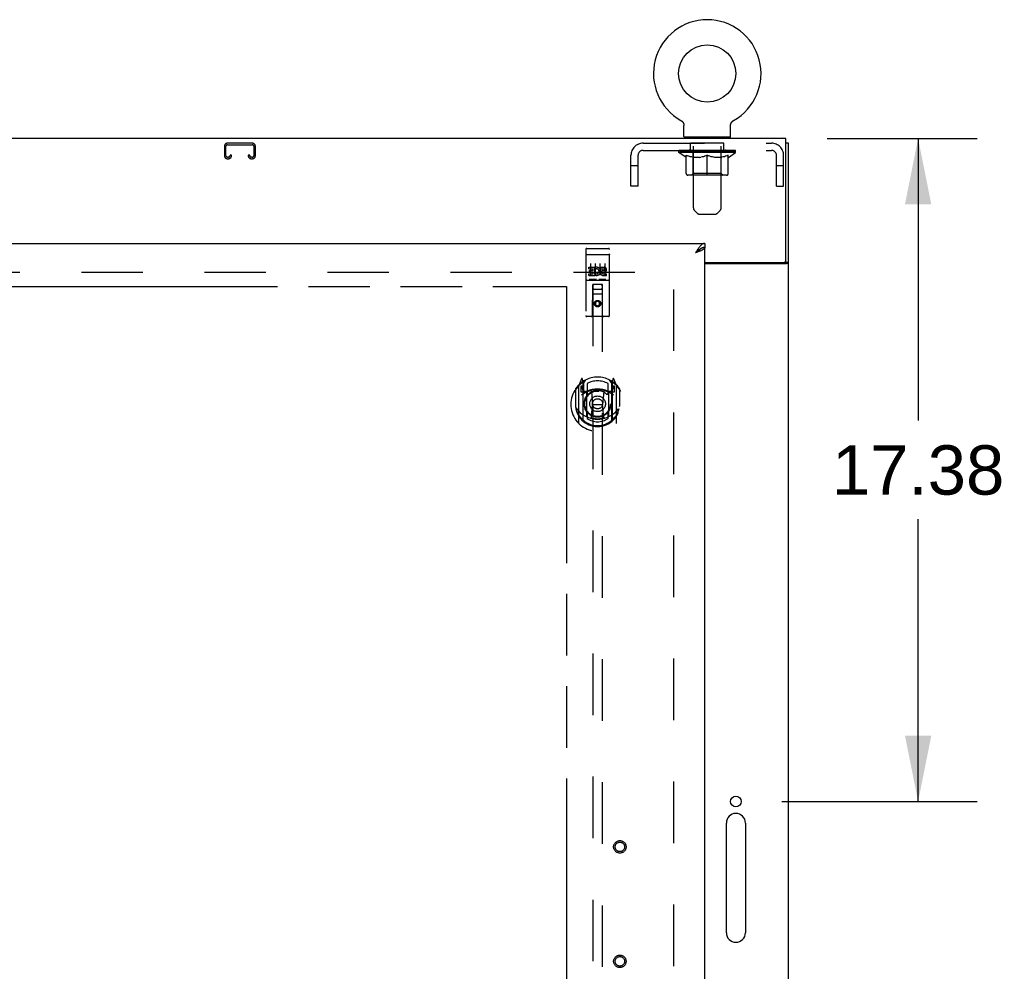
# Model space of a CAD drawing. Header units: inches. Extents: x 0 to 293, y 0 to 190.
# Tile 20 of 28: x 109 to 135, y 118 to 143. Entities that reach past the tile are written whole.
import ezdxf

# ---------------------------------------------------------------- set-up
doc = ezdxf.new("R2010")
doc.units = ezdxf.units.IN
doc.header["$LTSCALE"] = 16.12069
doc.header["$MEASUREMENT"] = 0
doc.linetypes.add('HIDDEN', pattern=[0.2, 0.1, -0.1])
doc.linetypes.add('PHANTOM', pattern=[0.8, 0.45, -0.05, 0.1, -0.05, 0.1, -0.05])
doc.layers.get('0').update_dxf_attribs({"linetype": 'CONTINUOUS'})
for name, color, linetype in [('02___PRT_ALL_AXES', 7, 'CONTINUOUS'), ('AVAILABLE_DOOR_SPACES', 7, 'CONTINUOUS'), ('DEFAULT_2', 8, 'HIDDEN'), ('DIMENSIONS', 7, 'CONTINUOUS')]:
    doc.layers.add(name, color=color, linetype=linetype)
doc.styles.get("Standard").update_dxf_attribs({"font": 'arial.ttf'})
doc.dimstyles.new('DIMSTYLE_1', dxfattribs={"dimtxt": 1.293103, "dimasz": 1.724138, "dimexe": 0.09, "dimexo": 0.07, "dimgap": 0.0375, "dimtad": 0, "dimtih": 1, "dimtoh": 1, "dimzin": 4, "dimdsep": 46, "dimtxsty": 'Standard', "dimblk": '_FILLED', "dimblk1": '_FILLED', "dimblk2": '_FILLED', "dimcen": 0.09, "dimazin": 1, "dimtfac": 1, "dimtofl": 0, "dimtmove": 0, "dimatfit": 3, "dimldrblk": '_FILLED', "dimfxl": 1, "dimtolj": 1, "dimtzin": 4, "dimarcsym": 0})

# ---------------------------------------------------------------- blocks, each defined once
blk = doc.blocks.new('_FILLED')
at = {"color": 0, "linetype": 'ByBlock'}
blk.add_solid([(0, 0), (-1, 0.2), (-1, -0.2)], dxfattribs=at)
blk = doc.blocks.new('*D3')
at = {"layer": 'DIMENSIONS', "color": 2, "linetype": 'Continuous'}
for p, q in [((130.559, 139.535), (134.492, 139.535)), ((132.94, 139.535), (132.94, 132.141)), ((132.94, 122.16), (132.94, 129.555)), ((129.371, 122.16), (134.492, 122.16))]:
    blk.add_line(p, q, dxfattribs=at)
at = {"layer": 'DIMENSIONS', "color": 2, "linetype": 'Continuous', "xscale": 1.724137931, "yscale": 1.724137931, "zscale": 1.724137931}
for p, rotation in [((132.94, 139.535), 90), ((132.94, 122.16), 270)]:
    blk.add_blockref('_FILLED', p, dxfattribs=dict(at, rotation=rotation))
at = {"layer": 'DIMENSIONS', "color": 2, "linetype": 'Continuous', "insert": (132.94, 131.495), "char_height": 1.2931, "width": 4.51865, "attachment_point": 2, "line_spacing_factor": 0.9}
blk.add_mtext('17.38', dxfattribs=at)

msp = doc.modelspace()

# ---------------------------------------------------------------- linework, layer by layer
at = {"color": 7, "linetype": 'Continuous'}
for p, q in [((126.724, 140.008), (126.724, 140.008)), ((126.724, 140.008), (126.729, 140.005)), ((126.725, 140.007), (126.726, 140.007)), ((126.729, 140.005), (126.734, 140.001)), ((126.734, 140.001), (126.739, 139.998)), ((126.739, 139.998), (126.744, 139.994)), ((126.744, 139.995), (126.749, 139.991)), ((126.748, 139.991), (126.753, 139.987)), ((126.753, 139.987), (126.757, 139.983)), ((126.757, 139.983), (126.762, 139.978)), ((126.761, 139.979), (126.766, 139.974)), ((126.765, 139.974), (126.769, 139.969)), ((126.769, 139.97), (126.773, 139.965)), ((126.773, 139.965), (126.777, 139.96)), ((126.776, 139.96), (126.78, 139.955)), ((126.78, 139.955), (126.783, 139.95)), ((126.783, 139.95), (126.786, 139.945)), ((126.786, 139.945), (126.789, 139.939)), ((126.788, 139.939), (126.791, 139.934)), ((126.791, 139.934), (126.793, 139.928)), ((126.793, 139.928), (126.795, 139.923)), ((126.795, 139.923), (126.797, 139.917)), ((126.797, 139.917), (126.799, 139.911)), ((126.799, 139.911), (126.8, 139.906)), ((126.8, 139.906), (126.802, 139.9)), ((126.802, 139.9), (126.803, 139.894)), ((126.803, 139.894), (126.803, 139.888)), ((126.804, 139.876), (126.804, 139.871)), ((126.804, 139.585), (126.804, 139.871)), ((128.024, 139.876), (128.025, 139.882)), ((128.024, 139.876), (128.025, 139.882)), ((128.024, 139.871), (128.024, 139.876)), ((128.024, 139.585), (128.024, 139.871)), ((128.025, 139.888), (128.026, 139.894)), ((128.025, 139.882), (128.025, 139.888)), ((128.026, 139.894), (128.027, 139.9)), ((128.027, 139.9), (128.028, 139.906)), ((128.028, 139.906), (128.03, 139.911)), ((128.03, 139.911), (128.031, 139.917)), ((128.031, 139.917), (128.033, 139.923)), ((128.033, 139.923), (128.035, 139.928)), ((128.035, 139.928), (128.037, 139.934)), ((128.037, 139.934), (128.04, 139.939)), ((128.04, 139.939), (128.043, 139.945)), ((128.043, 139.945), (128.046, 139.95)), ((128.045, 139.95), (128.049, 139.955)), ((128.049, 139.955), (128.052, 139.96)), ((128.055, 139.965), (128.059, 139.969)), ((128.059, 139.969), (128.063, 139.974)), ((128.063, 139.974), (128.067, 139.979)), ((128.067, 139.978), (128.071, 139.983)), ((128.071, 139.983), (128.076, 139.987)), ((128.075, 139.987), (128.08, 139.991)), ((128.08, 139.991), (128.085, 139.995)), ((128.084, 139.994), (128.089, 139.998)), ((128.089, 139.998), (128.094, 140.001)), ((128.094, 140.001), (128.099, 140.005)), ((128.094, 140.001), (128.096, 140.002)), ((128.099, 140.005), (128.104, 140.008)), ((128.102, 140.007), (128.103, 140.007)), ((128.104, 140.008), (128.104, 140.008)), ((129.477, 139.535), (51.852, 139.535)), ((126.819, 139.565), (126.819, 139.535)), ((128.009, 139.565), (126.819, 139.565)), ((128.009, 139.565), (128.009, 139.535)), ((129.477, 136.348), (129.477, 139.535)), ((129.539, 139.41), (129.477, 139.41)), ((129.539, 55.66), (129.539, 139.41)), ((127.352, 136.785), (127.352, 136.681)), ((127.251, 136.653), (127.24, 136.647)), ((127.352, 136.285), (129.414, 136.285)), ((129.442, 136.292), (129.539, 136.292)), ((129.479, 136.254), (127.352, 136.254)), ((127.914, 118.722), (127.914, 121.597)), ((128.414, 121.597), (128.414, 118.722))]:
    msp.add_line(p, q, dxfattribs=at)
at = {"color": 3, "linetype": 'Continuous'}
for p, q in [((90.414, 136.785), (127.352, 136.785)), ((127.137, 136.551), (127.105, 136.539)), ((127.352, 62.389), (127.352, 136.681))]:
    msp.add_line(p, q, dxfattribs=at)
at = {"color": 7, "linetype": 'Continuous'}
for points in [[(126.803, 139.888), (126.804, 139.882), (126.804, 139.876), (126.804, 139.871)], [(128.052, 139.96), (128.055, 139.965), (128.059, 139.97)], [(127.24, 136.647), (127.228, 136.64), (127.217, 136.632), (127.206, 136.624), (127.195, 136.616), (127.184, 136.607), (127.172, 136.598), (127.161, 136.589), (127.15, 136.579), (127.139, 136.569), (127.128, 136.559), (127.116, 136.549), (127.105, 136.539)], [(127.236, 136.644), (127.232, 136.639), (127.227, 136.632), (127.22, 136.624), (127.214, 136.617), (127.206, 136.61), (127.198, 136.603), (127.189, 136.596), (127.18, 136.589), (127.17, 136.582), (127.16, 136.575), (127.149, 136.567), (127.138, 136.56), (127.127, 136.553), (127.116, 136.546), (127.105, 136.539)], [(127.352, 136.681), (127.341, 136.681), (127.329, 136.68), (127.318, 136.678), (127.307, 136.676), (127.296, 136.672), (127.284, 136.669), (127.273, 136.664), (127.262, 136.659), (127.251, 136.653)], [(129.479, 136.254), (129.481, 136.256), (129.483, 136.257), (129.486, 136.259), (129.489, 136.261), (129.493, 136.262), (129.496, 136.264), (129.5, 136.265)], [(129.5, 136.265), (129.508, 136.268), (129.512, 136.27), (129.515, 136.271), (129.519, 136.272), (129.522, 136.274), (129.525, 136.275), (129.527, 136.277), (129.53, 136.278), (129.532, 136.28), (129.534, 136.282), (129.536, 136.283), (129.537, 136.285), (129.538, 136.287), (129.539, 136.288), (129.539, 136.29), (129.539, 136.292)]]:
    msp.add_lwpolyline(points, dxfattribs=at)
at = {"color": 3, "linetype": 'Continuous'}
for points in [[(127.352, 136.785), (127.341, 136.785), (127.329, 136.783), (127.318, 136.78), (127.307, 136.775), (127.296, 136.77), (127.284, 136.763), (127.273, 136.755), (127.262, 136.746), (127.251, 136.736), (127.24, 136.725), (127.228, 136.713), (127.217, 136.7), (127.206, 136.687)], [(127.206, 136.687), (127.195, 136.672), (127.184, 136.657), (127.172, 136.641), (127.161, 136.625), (127.15, 136.608), (127.139, 136.591), (127.128, 136.574), (127.116, 136.557), (127.105, 136.539)], [(127.255, 136.598), (127.242, 136.592), (127.228, 136.586), (127.214, 136.581), (127.2, 136.575), (127.184, 136.569), (127.169, 136.563), (127.153, 136.557), (127.137, 136.551)], [(127.352, 136.681), (127.351, 136.676), (127.35, 136.67), (127.347, 136.664), (127.343, 136.658), (127.339, 136.652), (127.333, 136.646), (127.326, 136.64), (127.319, 136.634), (127.31, 136.628), (127.301, 136.622), (127.291, 136.616), (127.28, 136.61), (127.268, 136.604), (127.255, 136.598)], [(129.384, 136.254), (129.384, 136.256), (129.383, 136.258), (129.384, 136.26), (129.384, 136.262), (129.385, 136.263), (129.386, 136.265), (129.387, 136.267), (129.388, 136.268), (129.39, 136.27), (129.391, 136.271), (129.393, 136.273), (129.395, 136.274), (129.398, 136.276)], [(129.398, 136.276), (129.402, 136.278), (129.404, 136.28), (129.406, 136.281), (129.408, 136.283), (129.41, 136.284), (129.412, 136.285)]]:
    msp.add_lwpolyline(points, dxfattribs=at)
at = {"color": 7, "linetype": 'Continuous'}
for centre, radius in [((127.414, 141.237), 0.75), ((128.164, 122.16), 0.141)]:
    msp.add_circle(centre, radius, dxfattribs=at)
for centre, radius, start, end in [((127.414, 141.237), 1.41, 299.2655, 240.7345), ((126.824, 139.585), 0.02, 180, 263.0769), ((128.004, 139.585), 0.02, 276.9231, 360), ((129.414, 136.348), 0.0625, 270, 360), ((128.164, 121.597), 0.25, 0, 180), ((128.164, 118.722), 0.25, 180, 360)]:
    msp.add_arc(centre, radius, start, end, dxfattribs=at)
at = {"layer": '02___PRT_ALL_AXES', "color": 8, "linetype": 'HIDDEN'}
for p, q in [((126.977, 139.223), (126.977, 139.41)), ((127.852, 139.41), (126.977, 139.41)), ((127.852, 139.223), (127.852, 139.41)), ((127.852, 139.223), (126.977, 139.223)), ((124.257, 136.653), (124.822, 136.653)), ((124.307, 136.118), (124.307, 136.16)), ((124.307, 136.16), (124.463, 136.16)), ((124.307, 136.118), (124.421, 136.118)), ((124.329, 136.033), (124.329, 136.075)), ((124.329, 136.075), (124.421, 136.075)), ((124.329, 136.033), (124.421, 136.033)), ((124.421, 136.075), (124.421, 136.118)), ((124.421, 135.989), (124.421, 136.033)), ((124.463, 135.983), (124.463, 136.16)), ((124.463, 135.983), (124.476, 136.001)), ((124.488, 136.112), (124.471, 136.151)), ((124.62, 136.118), (124.62, 136.16)), ((124.62, 136.16), (124.712, 136.16)), ((124.62, 136.118), (124.712, 136.118)), ((124.68, 136.033), (124.726, 136.033)), ((124.684, 136.074), (124.712, 136.074)), ((124.257, 135.825), (124.822, 135.825)), ((124.307, 135.947), (124.307, 135.989)), ((124.307, 135.989), (124.421, 135.989)), ((124.307, 135.947), (124.463, 135.947)), ((124.463, 135.947), (124.463, 135.959)), ((124.467, 135.957), (124.463, 135.959)), ((124.684, 135.989), (124.776, 135.989)), ((124.684, 135.947), (124.776, 135.947)), ((124.776, 135.947), (124.776, 135.989))]:
    msp.add_line(p, q, dxfattribs=at)
for centre, radius in [((124.539, 135.208), 0.085), ((125.123, 120.972), 0.124), ((125.123, 117.972), 0.124)]:
    msp.add_circle(centre, radius, dxfattribs=at)
for centre, radius, start, end in [((124.513, 136.053), 0.107, 244.2636, 113.4027), ((124.513, 136.053), 0.0639, 234.8895, 113.4026), ((124.684, 136.01), 0.0635, 90, 270), ((124.684, 136.011), 0.0219, 100.307, 270), ((124.712, 136.096), 0.0644, 282.2995, 90.0775), ((124.712, 136.096), 0.0219, 269.9011, 90)]:
    msp.add_arc(centre, radius, start, end, dxfattribs=at)
at = {"layer": 'AVAILABLE_DOOR_SPACES', "color": 4, "linetype": 'PHANTOM'}
for p, q in [((108.898, 135.66), (123.727, 135.66)), ((123.727, 135.66), (123.727, 100.41))]:
    msp.add_line(p, q, dxfattribs=at)
at = {"layer": 'DEFAULT_2', "color": 8, "linetype": 'HIDDEN'}
for p, q in [((126.724, 140.008), (126.724, 140.008)), ((126.733, 140.002), (126.734, 140.001)), ((128.104, 140.008), (128.104, 140.008)), ((115.49, 139.41), (114.838, 139.41)), ((114.838, 139.37), (115.49, 139.37)), ((125.731, 139.41), (129.097, 139.41)), ((127.039, 139.565), (127.039, 139.535)), ((127.049, 137.72), (127.049, 139.535)), ((127.779, 137.72), (127.779, 139.535)), ((127.789, 139.565), (127.789, 139.535)), ((114.758, 139.33), (114.758, 139.084)), ((114.798, 139.084), (114.798, 139.33)), ((114.905, 139.098), (114.905, 139.084)), ((114.945, 139.098), (114.905, 139.098)), ((114.945, 139.084), (114.945, 139.098)), ((115.383, 139.098), (115.383, 139.084)), ((115.423, 139.098), (115.383, 139.098)), ((115.423, 139.084), (115.423, 139.098)), ((115.53, 139.33), (115.53, 139.084)), ((115.57, 139.084), (115.57, 139.33)), ((125.731, 139.223), (129.097, 139.223)), ((126.671, 139.169), (126.671, 139.223)), ((128.158, 139.169), (126.671, 139.169)), ((126.857, 139.038), (126.671, 139.169)), ((126.682, 139.216), (126.682, 139.223)), ((126.693, 139.212), (126.693, 139.216)), ((126.693, 139.212), (128.136, 139.212)), ((126.703, 139.212), (126.703, 139.216)), ((126.704, 139.212), (126.704, 139.216)), ((126.716, 139.216), (126.716, 139.223)), ((126.735, 139.212), (126.735, 139.216)), ((126.737, 139.212), (126.737, 139.216)), ((126.77, 139.216), (126.77, 139.223)), ((126.788, 139.212), (126.788, 139.216)), ((126.791, 139.212), (126.791, 139.216)), ((127.027, 139.215), (126.798, 139.215)), ((126.845, 139.216), (126.845, 139.223)), ((126.846, 139.212), (126.846, 139.215)), ((126.847, 139.212), (126.847, 139.215)), ((126.85, 139.212), (126.85, 139.215)), ((126.859, 139.212), (126.859, 139.216)), ((126.86, 139.212), (126.86, 139.215)), ((126.864, 139.212), (126.864, 139.216)), ((126.867, 139.212), (126.867, 139.217)), ((126.871, 139.212), (126.871, 139.215)), ((126.89, 139.212), (126.89, 139.215)), ((126.908, 139.212), (126.908, 139.215)), ((126.91, 139.212), (126.91, 139.219)), ((126.936, 139.216), (126.936, 139.223)), ((126.936, 139.212), (126.936, 139.215)), ((126.948, 139.212), (126.948, 139.216)), ((126.953, 139.212), (126.953, 139.216)), ((126.961, 139.212), (126.961, 139.215)), ((126.977, 139.212), (126.977, 139.22)), ((126.997, 139.212), (126.997, 139.215)), ((127, 139.212), (127, 139.215)), ((127.027, 139.212), (127.027, 139.215)), ((127.106, 139.215), (127.04, 139.215)), ((127.042, 139.216), (127.042, 139.223)), ((127.048, 138.617), (127.048, 139.165)), ((127.051, 139.212), (127.051, 139.216)), ((127.056, 139.212), (127.056, 139.216)), ((127.063, 139.212), (127.063, 139.222)), ((127.071, 139.212), (127.071, 139.215)), ((127.082, 139.212), (127.082, 139.215)), ((127.106, 139.212), (127.106, 139.215)), ((127.193, 139.215), (127.131, 139.215)), ((127.155, 139.212), (127.155, 139.215)), ((127.16, 139.216), (127.16, 139.223)), ((127.164, 139.212), (127.164, 139.216)), ((127.167, 139.212), (127.167, 139.223)), ((127.17, 139.212), (127.17, 139.216)), ((127.18, 139.212), (127.18, 139.216)), ((127.193, 139.212), (127.193, 139.215)), ((127.288, 139.215), (127.23, 139.215)), ((127.246, 139.212), (127.246, 139.215)), ((127.279, 139.215), (127.414, 139.223)), ((127.285, 139.216), (127.285, 139.223)), ((127.286, 139.223), (127.285, 139.223)), ((127.286, 139.216), (127.286, 139.223)), ((127.286, 139.212), (127.286, 139.216)), ((127.288, 139.212), (127.288, 139.215)), ((127.291, 139.212), (127.291, 139.216)), ((127.292, 139.212), (127.292, 139.216)), ((127.386, 139.215), (127.335, 139.215)), ((127.343, 139.212), (127.343, 139.215)), ((127.386, 139.212), (127.386, 139.215)), ((127.411, 139.216), (127.411, 139.216)), ((127.411, 139.212), (127.411, 139.216)), ((127.411, 139.212), (127.411, 139.216)), ((127.414, 139.216), (127.414, 139.223)), ((127.417, 139.212), (127.417, 139.216)), ((127.417, 139.212), (127.417, 139.216)), ((127.417, 139.216), (127.417, 139.216)), ((127.42, 139.215), (127.493, 139.215)), ((127.442, 139.212), (127.442, 139.215)), ((127.457, 139.215), (127.457, 139.221)), ((127.457, 139.221), (127.549, 139.215)), ((127.482, 139.215), (127.482, 139.219)), ((127.485, 139.212), (127.485, 139.215)), ((127.536, 139.212), (127.536, 139.216)), ((127.538, 139.212), (127.538, 139.216)), ((127.541, 139.212), (127.541, 139.215)), ((127.541, 139.215), (127.598, 139.215)), ((127.543, 139.223), (127.543, 139.223)), ((127.543, 139.216), (127.543, 139.223)), ((127.543, 139.216), (127.543, 139.223)), ((127.543, 139.212), (127.543, 139.216)), ((127.582, 139.212), (127.582, 139.215)), ((127.635, 139.212), (127.635, 139.215)), ((127.635, 139.215), (127.698, 139.215)), ((127.649, 139.212), (127.649, 139.216)), ((127.658, 139.212), (127.658, 139.216)), ((127.661, 139.212), (127.661, 139.223)), ((127.664, 139.212), (127.664, 139.216)), ((127.668, 139.216), (127.668, 139.223)), ((127.674, 139.212), (127.674, 139.215)), ((127.723, 139.212), (127.723, 139.215)), ((127.723, 139.215), (127.788, 139.215)), ((127.747, 139.212), (127.747, 139.215)), ((127.758, 139.212), (127.758, 139.215)), ((127.765, 139.212), (127.765, 139.222)), ((127.772, 139.212), (127.772, 139.216)), ((127.778, 139.212), (127.778, 139.216)), ((127.78, 138.617), (127.78, 139.165)), ((127.786, 139.216), (127.786, 139.223)), ((127.801, 139.212), (127.801, 139.215)), ((127.801, 139.215), (128.03, 139.215)), ((127.829, 139.212), (127.829, 139.215)), ((127.831, 139.212), (127.831, 139.215)), ((127.852, 139.212), (127.852, 139.22)), ((127.868, 139.212), (127.868, 139.215)), ((127.876, 139.212), (127.876, 139.216)), ((127.881, 139.212), (127.881, 139.216)), ((127.892, 139.216), (127.892, 139.223)), ((127.892, 139.212), (127.892, 139.215)), ((127.918, 139.212), (127.918, 139.219)), ((127.92, 139.212), (127.92, 139.215)), ((127.938, 139.212), (127.938, 139.215)), ((127.958, 139.212), (127.958, 139.215)), ((127.962, 139.212), (127.962, 139.217)), ((127.965, 139.212), (127.965, 139.216)), ((127.969, 139.212), (127.969, 139.216)), ((127.969, 139.212), (127.969, 139.215)), ((127.971, 139.038), (128.158, 139.169)), ((127.979, 139.212), (127.979, 139.215)), ((127.982, 139.212), (127.982, 139.215)), ((127.982, 139.212), (127.982, 139.215)), ((127.984, 139.216), (127.984, 139.223)), ((128.037, 139.212), (128.037, 139.216)), ((128.041, 139.212), (128.041, 139.216)), ((128.058, 139.216), (128.058, 139.223)), ((128.091, 139.212), (128.091, 139.216)), ((128.093, 139.212), (128.093, 139.216)), ((128.113, 139.216), (128.113, 139.223)), ((128.124, 139.212), (128.124, 139.216)), ((128.125, 139.212), (128.125, 139.216)), ((128.136, 139.212), (128.136, 139.216)), ((128.146, 139.216), (128.146, 139.223)), ((128.158, 139.169), (128.158, 139.223)), ((114.865, 139.044), (114.838, 139.044)), ((114.838, 139.004), (114.865, 139.004)), ((115.49, 139.044), (115.463, 139.044)), ((115.463, 139.004), (115.49, 139.004)), ((125.414, 138.285), (125.414, 139.093)), ((125.601, 138.285), (125.601, 139.093)), ((126.857, 139.038), (126.864, 139.038)), ((126.864, 138.614), (126.864, 139.093)), ((126.864, 139.093), (126.898, 139.08)), ((126.933, 139.068), (126.898, 139.08)), ((126.966, 139.058), (126.932, 139.068)), ((126.999, 139.05), (126.965, 139.058)), ((127.032, 139.043), (126.999, 139.05)), ((127.065, 139.038), (127.032, 139.043)), ((127.213, 139.038), (127.065, 139.038)), ((127.213, 139.038), (127.246, 139.043)), ((127.279, 139.05), (127.246, 139.043)), ((127.313, 139.058), (127.279, 139.05)), ((127.346, 139.068), (127.312, 139.058)), ((127.38, 139.08), (127.345, 139.068)), ((127.414, 139.093), (127.379, 139.08)), ((127.414, 138.57), (127.414, 139.093)), ((127.414, 139.093), (127.449, 139.08)), ((127.483, 139.068), (127.449, 139.08)), ((127.517, 139.058), (127.482, 139.068)), ((127.55, 139.05), (127.516, 139.058)), ((127.583, 139.043), (127.549, 139.05)), ((127.615, 139.038), (127.582, 139.043)), ((127.764, 139.038), (127.615, 139.038)), ((127.764, 139.038), (127.797, 139.043)), ((127.83, 139.05), (127.796, 139.043)), ((127.863, 139.058), (127.829, 139.05)), ((127.896, 139.068), (127.862, 139.058)), ((127.93, 139.08), (127.896, 139.068)), ((127.965, 139.093), (127.93, 139.08)), ((127.965, 138.614), (127.965, 139.093)), ((127.965, 139.038), (127.971, 139.038)), ((129.227, 138.285), (129.227, 139.093)), ((129.414, 138.285), (129.414, 139.093)), ((125.601, 138.815), (125.414, 138.815)), ((127.048, 138.617), (127.002, 138.57)), ((127.78, 138.617), (127.048, 138.617)), ((127.78, 138.617), (127.827, 138.57)), ((129.414, 138.815), (129.227, 138.815)), ((127.921, 138.57), (126.907, 138.57)), ((125.601, 138.285), (125.414, 138.285)), ((129.227, 138.285), (129.414, 138.285)), ((127.15, 137.578), (127.078, 137.649)), ((127.221, 137.548), (127.608, 137.548)), ((127.678, 137.578), (127.75, 137.649)), ((124.227, 136.623), (124.227, 134.898)), ((124.322, 136.653), (124.507, 136.653)), ((124.572, 136.653), (124.757, 136.653)), ((124.852, 134.898), (124.852, 136.623)), ((124.243, 136.494), (124.243, 136.494)), ((124.244, 136.494), (124.243, 136.494)), ((124.245, 136.494), (124.244, 136.494)), ((124.246, 136.494), (124.245, 136.494)), ((124.246, 136.495), (124.246, 136.494)), ((124.247, 136.495), (124.246, 136.495)), ((124.248, 136.495), (124.247, 136.495)), ((124.249, 136.495), (124.248, 136.495)), ((124.25, 136.495), (124.249, 136.495)), ((124.25, 136.495), (124.25, 136.495)), ((124.251, 136.495), (124.25, 136.495)), ((124.252, 136.495), (124.251, 136.495)), ((124.253, 136.495), (124.252, 136.495)), ((124.254, 136.495), (124.253, 136.495)), ((124.255, 136.495), (124.254, 136.495)), ((124.255, 136.495), (124.255, 136.495)), ((124.256, 136.495), (124.255, 136.495)), ((124.256, 136.495), (124.822, 136.495)), ((124.352, 136.262), (124.352, 135.956)), ((124.477, 136.262), (124.477, 135.956)), ((124.602, 136.262), (124.602, 135.956)), ((124.727, 136.262), (124.727, 135.956)), ((124.822, 136.495), (124.823, 136.495)), ((124.823, 136.495), (124.823, 136.495)), ((124.823, 136.495), (124.824, 136.495)), ((124.824, 136.495), (124.825, 136.495)), ((124.825, 136.495), (124.826, 136.495)), ((124.826, 136.495), (124.827, 136.495)), ((124.827, 136.495), (124.828, 136.495)), ((124.829, 136.495), (124.83, 136.495)), ((124.83, 136.495), (124.83, 136.495)), ((124.83, 136.495), (124.831, 136.495)), ((124.831, 136.495), (124.832, 136.495)), ((124.832, 136.495), (124.833, 136.494)), ((124.833, 136.494), (124.834, 136.494)), ((124.834, 136.494), (124.834, 136.494)), ((124.834, 136.494), (124.835, 136.494)), ((91.664, 136.035), (126.633, 136.035)), ((126.539, 63.035), (126.539, 136.035)), ((124.257, 135.825), (124.822, 135.825)), ((124.5, 135.841), (124.328, 135.841)), ((124.75, 135.841), (124.578, 135.841)), ((124.409, 134.898), (124.413, 135.708)), ((124.414, 135.708), (124.413, 135.708)), ((124.414, 135.708), (124.414, 101.706)), ((124.664, 135.708), (124.414, 135.708)), ((124.454, 135.583), (124.624, 135.583)), ((124.664, 101.706), (124.664, 135.708)), ((124.666, 135.708), (124.664, 135.708)), ((124.669, 134.898), (124.666, 135.708)), ((124.667, 135.458), (124.412, 135.458)), ((124.539, 135.28), (124.477, 135.244)), ((124.477, 135.244), (124.477, 135.172)), ((124.477, 135.244), (124.487, 135.238)), ((124.539, 135.268), (124.487, 135.238)), ((124.487, 135.238), (124.487, 135.177)), ((124.539, 135.28), (124.539, 135.268)), ((124.602, 135.244), (124.539, 135.28)), ((124.592, 135.238), (124.539, 135.268)), ((124.602, 135.244), (124.592, 135.238)), ((124.592, 135.177), (124.592, 135.238)), ((124.602, 135.172), (124.602, 135.244)), ((124.477, 135.172), (124.487, 135.177)), ((124.477, 135.172), (124.539, 135.135)), ((124.487, 135.177), (124.539, 135.147)), ((124.539, 135.147), (124.592, 135.177)), ((124.539, 135.135), (124.602, 135.172)), ((124.539, 135.135), (124.539, 135.147)), ((124.602, 135.172), (124.592, 135.177)), ((124.822, 134.868), (124.257, 134.868)), ((124.114, 133.234), (124.044, 133.058)), ((124.157, 133.15), (124.142, 133.231)), ((124.164, 133.103), (124.234, 133.212)), ((124.164, 132.159), (124.164, 133.162)), ((124.844, 133.212), (124.914, 133.103)), ((124.914, 132.159), (124.914, 133.162)), ((124.936, 133.231), (124.922, 133.15)), ((125.035, 133.058), (124.965, 133.234)), ((123.957, 132.952), (123.957, 132.564)), ((123.964, 132.975), (123.964, 132.517)), ((124.039, 133.048), (124.039, 132.08)), ((124.097, 133.043), (124.097, 132.893)), ((124.164, 133.043), (124.097, 133.043)), ((124.105, 133.035), (124.134, 132.989)), ((124.136, 133.154), (124.135, 133.154)), ((124.135, 133.154), (124.135, 133.154)), ((124.135, 133.154), (124.135, 133.154)), ((124.157, 132.134), (124.157, 133.15)), ((124.167, 133.137), (124.167, 132.93)), ((124.187, 132.91), (124.253, 132.91)), ((124.264, 133.115), (124.264, 132.863)), ((124.376, 132.908), (124.407, 132.564)), ((124.702, 132.908), (124.672, 132.564)), ((124.814, 132.863), (124.814, 133.115)), ((124.826, 132.91), (124.892, 132.91)), ((124.912, 132.93), (124.912, 133.137)), ((124.982, 133.043), (124.914, 133.043)), ((124.922, 133.15), (124.922, 132.134)), ((124.943, 133.154), (124.939, 133.157)), ((124.944, 132.989), (124.973, 133.035)), ((124.982, 132.893), (124.982, 133.043)), ((125.039, 132.08), (125.039, 133.048)), ((125.114, 132.975), (125.114, 132.517)), ((125.122, 132.564), (125.122, 132.952)), ((124.097, 132.893), (124.157, 132.893)), ((124.257, 132.892), (124.184, 132.892)), ((124.257, 132.251), (124.257, 132.882)), ((124.894, 132.892), (124.822, 132.892)), ((124.822, 132.882), (124.822, 132.251)), ((124.922, 132.893), (124.982, 132.893)), ((123.957, 132.564), (123.972, 132.564)), ((124.377, 132.225), (124.407, 132.564)), ((124.407, 132.564), (124.672, 132.564)), ((124.702, 132.225), (124.672, 132.564)), ((125.122, 132.564), (125.107, 132.564)), ((124.264, 132.301), (124.264, 132.199)), ((124.814, 132.199), (124.814, 132.301))]:
    msp.add_line(p, q, dxfattribs=at)
for points in [[(124.243, 136.494), (124.242, 136.494), (124.242, 136.494), (124.241, 136.494), (124.241, 136.494), (124.241, 136.494), (124.24, 136.494), (124.24, 136.494), (124.24, 136.494), (124.239, 136.494), (124.239, 136.494), (124.239, 136.493), (124.238, 136.493), (124.238, 136.493), (124.238, 136.493), (124.237, 136.493), (124.237, 136.493), (124.237, 136.493), (124.236, 136.493), (124.236, 136.493), (124.236, 136.493), (124.235, 136.493), (124.235, 136.493), (124.235, 136.493), (124.235, 136.493), (124.234, 136.492), (124.234, 136.492), (124.234, 136.492), (124.234, 136.492), (124.233, 136.492), (124.233, 136.492), (124.233, 136.492), (124.232, 136.492), (124.232, 136.492), (124.232, 136.492), (124.232, 136.492), (124.232, 136.492), (124.231, 136.491), (124.231, 136.491), (124.231, 136.491), (124.231, 136.491), (124.23, 136.491), (124.23, 136.491), (124.23, 136.491), (124.23, 136.491), (124.23, 136.491), (124.229, 136.491), (124.229, 136.491), (124.229, 136.49), (124.229, 136.49), (124.229, 136.49), (124.229, 136.49), (124.229, 136.49), (124.228, 136.49), (124.228, 136.49), (124.228, 136.49), (124.228, 136.49), (124.228, 136.49), (124.228, 136.489), (124.228, 136.489), (124.228, 136.489), (124.227, 136.489), (124.227, 136.489), (124.227, 136.489), (124.227, 136.489), (124.227, 136.489), (124.227, 136.489), (124.227, 136.489), (124.227, 136.488), (124.227, 136.488), (124.227, 136.488), (124.227, 136.488), (124.227, 136.488), (124.227, 136.488), (124.227, 136.488), (124.227, 136.488), (124.227, 136.488), (124.227, 136.488)], [(124.828, 136.495), (124.828, 136.495), (124.829, 136.495)], [(124.835, 136.494), (124.836, 136.494), (124.836, 136.494), (124.837, 136.494), (124.837, 136.494), (124.837, 136.494), (124.838, 136.494), (124.838, 136.494), (124.838, 136.494), (124.839, 136.494), (124.839, 136.494), (124.839, 136.494), (124.84, 136.493), (124.84, 136.493), (124.84, 136.493), (124.841, 136.493), (124.841, 136.493), (124.841, 136.493), (124.842, 136.493), (124.842, 136.493), (124.842, 136.493), (124.843, 136.493), (124.843, 136.493), (124.843, 136.493), (124.844, 136.493), (124.844, 136.493), (124.844, 136.492), (124.844, 136.492), (124.845, 136.492), (124.845, 136.492), (124.845, 136.492), (124.845, 136.492), (124.846, 136.492), (124.846, 136.492), (124.846, 136.492), (124.846, 136.492), (124.847, 136.492), (124.847, 136.492), (124.847, 136.491), (124.847, 136.491), (124.848, 136.491), (124.848, 136.491), (124.848, 136.491), (124.848, 136.491), (124.848, 136.491), (124.849, 136.491), (124.849, 136.491), (124.849, 136.491), (124.849, 136.491), (124.849, 136.49), (124.849, 136.49), (124.85, 136.49), (124.85, 136.49), (124.85, 136.49), (124.85, 136.49), (124.85, 136.49), (124.85, 136.49), (124.85, 136.49), (124.851, 136.49), (124.851, 136.489), (124.851, 136.489), (124.851, 136.489), (124.851, 136.489), (124.851, 136.489), (124.851, 136.489), (124.851, 136.489), (124.851, 136.489), (124.851, 136.489), (124.851, 136.489), (124.851, 136.488), (124.852, 136.488), (124.852, 136.488), (124.852, 136.488), (124.852, 136.488), (124.852, 136.488), (124.852, 136.488), (124.852, 136.488), (124.852, 136.488), (124.852, 136.488)], [(124.328, 135.841), (124.328, 135.841), (124.328, 135.841), (124.328, 135.841), (124.327, 135.841), (124.327, 135.841), (124.327, 135.841), (124.327, 135.841), (124.327, 135.841), (124.326, 135.841), (124.326, 135.841), (124.326, 135.841), (124.326, 135.841), (124.326, 135.841), (124.326, 135.841), (124.325, 135.841), (124.325, 135.841), (124.325, 135.841), (124.325, 135.841), (124.325, 135.841), (124.325, 135.841), (124.325, 135.841), (124.324, 135.841), (124.324, 135.841), (124.324, 135.841), (124.324, 135.841), (124.324, 135.841), (124.324, 135.841), (124.324, 135.841), (124.323, 135.842), (124.323, 135.842), (124.323, 135.842), (124.323, 135.842), (124.323, 135.842), (124.323, 135.842), (124.323, 135.842), (124.323, 135.842), (124.323, 135.842), (124.322, 135.842), (124.322, 135.842), (124.322, 135.842), (124.322, 135.842), (124.322, 135.842), (124.322, 135.842), (124.322, 135.842), (124.322, 135.842), (124.322, 135.842)], [(124.507, 135.842), (124.507, 135.842), (124.507, 135.842), (124.506, 135.842), (124.506, 135.842), (124.506, 135.842), (124.506, 135.842), (124.506, 135.842), (124.506, 135.842), (124.506, 135.842), (124.506, 135.842), (124.506, 135.842), (124.506, 135.842), (124.505, 135.842), (124.505, 135.842), (124.505, 135.842), (124.505, 135.842), (124.505, 135.842), (124.505, 135.841), (124.505, 135.841), (124.505, 135.841), (124.504, 135.841), (124.504, 135.841), (124.504, 135.841), (124.504, 135.841), (124.504, 135.841), (124.504, 135.841), (124.504, 135.841), (124.503, 135.841), (124.503, 135.841), (124.503, 135.841), (124.503, 135.841), (124.503, 135.841), (124.503, 135.841), (124.502, 135.841), (124.502, 135.841), (124.502, 135.841), (124.502, 135.841), (124.502, 135.841), (124.502, 135.841), (124.501, 135.841), (124.501, 135.841), (124.501, 135.841), (124.501, 135.841), (124.501, 135.841), (124.5, 135.841)], [(124.578, 135.841), (124.578, 135.841), (124.578, 135.841), (124.578, 135.841), (124.577, 135.841), (124.577, 135.841), (124.577, 135.841), (124.577, 135.841), (124.577, 135.841), (124.576, 135.841), (124.576, 135.841), (124.576, 135.841), (124.576, 135.841), (124.576, 135.841), (124.576, 135.841), (124.575, 135.841), (124.575, 135.841), (124.575, 135.841), (124.575, 135.841), (124.575, 135.841), (124.575, 135.841), (124.575, 135.841), (124.574, 135.841), (124.574, 135.841), (124.574, 135.841), (124.574, 135.841), (124.574, 135.841), (124.574, 135.841), (124.574, 135.841), (124.573, 135.842), (124.573, 135.842), (124.573, 135.842), (124.573, 135.842), (124.573, 135.842), (124.573, 135.842), (124.573, 135.842), (124.573, 135.842), (124.573, 135.842), (124.572, 135.842), (124.572, 135.842), (124.572, 135.842), (124.572, 135.842), (124.572, 135.842), (124.572, 135.842), (124.572, 135.842), (124.572, 135.842), (124.572, 135.842)], [(124.757, 135.842), (124.757, 135.842), (124.757, 135.842), (124.756, 135.842), (124.756, 135.842), (124.756, 135.842), (124.756, 135.842), (124.756, 135.842), (124.756, 135.842), (124.756, 135.842), (124.756, 135.842), (124.756, 135.842), (124.756, 135.842), (124.755, 135.842), (124.755, 135.842), (124.755, 135.842), (124.755, 135.842), (124.755, 135.842), (124.755, 135.841), (124.755, 135.841), (124.755, 135.841), (124.754, 135.841), (124.754, 135.841), (124.754, 135.841), (124.754, 135.841), (124.754, 135.841), (124.754, 135.841), (124.754, 135.841), (124.753, 135.841), (124.753, 135.841), (124.753, 135.841), (124.753, 135.841), (124.753, 135.841), (124.753, 135.841), (124.752, 135.841), (124.752, 135.841), (124.752, 135.841), (124.752, 135.841), (124.752, 135.841), (124.752, 135.841), (124.751, 135.841), (124.751, 135.841), (124.751, 135.841), (124.751, 135.841), (124.751, 135.841), (124.75, 135.841)], [(124.007, 132.451), (124.01, 132.445), (124.013, 132.44), (124.016, 132.435), (124.019, 132.431), (124.021, 132.426), (124.024, 132.422), (124.027, 132.418), (124.03, 132.414), (124.032, 132.41), (124.035, 132.407), (124.037, 132.403), (124.039, 132.4), (124.042, 132.397), (124.044, 132.394), (124.046, 132.391), (124.049, 132.388), (124.051, 132.385), (124.053, 132.383), (124.055, 132.38), (124.057, 132.378), (124.059, 132.375), (124.061, 132.373), (124.063, 132.371), (124.065, 132.369), (124.067, 132.367), (124.068, 132.365), (124.07, 132.363), (124.072, 132.361), (124.074, 132.359), (124.075, 132.358), (124.077, 132.356), (124.079, 132.354), (124.08, 132.353), (124.082, 132.352), (124.083, 132.35), (124.085, 132.349)], [(124.994, 132.349), (124.995, 132.35), (124.997, 132.352), (124.998, 132.353), (125, 132.354), (125.001, 132.356), (125.003, 132.358), (125.005, 132.359), (125.006, 132.361), (125.008, 132.363), (125.01, 132.365), (125.012, 132.367), (125.014, 132.369), (125.016, 132.371), (125.017, 132.373), (125.019, 132.375), (125.021, 132.378), (125.024, 132.38), (125.026, 132.383), (125.028, 132.385), (125.03, 132.388), (125.032, 132.391), (125.034, 132.394), (125.037, 132.397), (125.039, 132.4), (125.041, 132.403), (125.044, 132.407), (125.046, 132.41), (125.049, 132.414), (125.052, 132.418), (125.054, 132.422), (125.057, 132.426), (125.06, 132.431), (125.063, 132.435), (125.066, 132.44), (125.069, 132.445), (125.072, 132.451)], [(124.727, 132.207), (124.722, 132.206), (124.716, 132.204), (124.711, 132.203), (124.706, 132.202), (124.7, 132.2), (124.695, 132.199), (124.689, 132.198), (124.684, 132.197), (124.678, 132.195), (124.673, 132.194), (124.667, 132.193), (124.662, 132.192), (124.656, 132.191), (124.651, 132.19), (124.645, 132.19), (124.64, 132.189), (124.634, 132.188), (124.629, 132.187), (124.623, 132.186), (124.617, 132.186), (124.612, 132.185), (124.606, 132.185), (124.601, 132.184), (124.595, 132.184), (124.59, 132.183), (124.584, 132.183), (124.578, 132.183), (124.573, 132.182), (124.567, 132.182), (124.562, 132.182), (124.556, 132.182), (124.55, 132.182), (124.545, 132.181), (124.539, 132.181), (124.534, 132.181), (124.528, 132.182), (124.522, 132.182), (124.517, 132.182), (124.511, 132.182), (124.506, 132.182), (124.5, 132.183), (124.494, 132.183), (124.489, 132.183), (124.483, 132.184), (124.478, 132.184), (124.472, 132.185), (124.467, 132.185), (124.461, 132.186), (124.455, 132.186), (124.45, 132.187), (124.444, 132.188), (124.439, 132.189), (124.433, 132.19), (124.428, 132.19), (124.422, 132.191), (124.417, 132.192), (124.411, 132.193), (124.406, 132.194), (124.4, 132.195), (124.395, 132.197), (124.389, 132.198), (124.384, 132.199), (124.378, 132.2), (124.373, 132.202), (124.367, 132.203), (124.362, 132.204), (124.357, 132.206), (124.351, 132.207)]]:
    msp.add_lwpolyline(points, dxfattribs=at)
for centre, radius in [((124.539, 135.208), 0.0845), ((124.539, 132.582), 0.35), ((124.539, 132.582), 0.335), ((124.539, 132.582), 0.205), ((124.539, 132.582), 0.133), ((125.123, 120.972), 0.164), ((125.123, 120.972), 0.124), ((125.123, 117.972), 0.164), ((125.123, 117.972), 0.124)]:
    msp.add_circle(centre, radius, dxfattribs=at)
for centre, radius, start, end in [((114.838, 139.33), 0.08, 90, 180), ((114.838, 139.33), 0.04, 90, 180), ((115.49, 139.33), 0.08, 0, 90), ((115.49, 139.33), 0.04, 0, 90), ((125.731, 139.093), 0.317, 90, 180), ((126.824, 139.585), 0.02, 263.0769, 270), ((127.019, 139.535), 0.03, 0, 90), ((127.809, 139.535), 0.03, 90, 180), ((128.004, 139.585), 0.02, 270, 276.9231), ((129.097, 139.093), 0.317, 0, 90), ((125.731, 139.093), 0.13, 90, 180), ((127.002, 139.165), 0.0466, 0, 90), ((127.827, 139.165), 0.0466, 90, 180), ((129.097, 139.093), 0.13, 0, 90), ((114.838, 139.084), 0.08, 180, 270), ((114.838, 139.084), 0.04, 180, 270), ((114.865, 139.084), 0.08, 270, 360), ((114.865, 139.084), 0.04, 270, 360), ((115.463, 139.084), 0.08, 180, 270), ((115.463, 139.084), 0.04, 180, 270), ((115.49, 139.084), 0.08, 270, 360), ((115.49, 139.084), 0.04, 270, 360), ((126.907, 138.614), 0.0434, 180, 270), ((127.921, 138.614), 0.0434, 270, 360), ((127.149, 137.72), 0.1, 180, 225), ((127.221, 137.648), 0.1, 225, 270), ((127.608, 137.648), 0.1, 270, 315), ((127.679, 137.72), 0.1, 315, 360), ((124.257, 136.623), 0.03, 90, 180), ((124.822, 136.623), 0.03, 0, 90), ((124.257, 135.795), 0.03, 90, 180), ((124.822, 135.795), 0.03, 0, 90), ((124.454, 135.668), 0.04, 90, 180), ((124.454, 135.623), 0.04, 180, 270), ((124.624, 135.668), 0.04, 0, 90), ((124.624, 135.623), 0.04, 270, 360), ((124.257, 134.898), 0.03, 180, 270), ((124.379, 134.898), 0.03, 270, 360), ((124.699, 134.898), 0.03, 180, 270), ((124.822, 134.898), 0.03, 270, 360), ((124.539, 132.582), 0.7, 35.2961, 144.7039), ((124.128, 133.228), 0.015, 10, 158.1959), ((124.184, 133.162), 0.02, 121.4688, 179.9992), ((124.539, 132.582), 0.6, 62.7204, 117.2796), ((124.894, 133.162), 0.02, 0, 58.5295), ((124.951, 133.228), 0.015, 21.8041, 170), ((124.539, 132.564), 0.7, 125.5126, 54.4874), ((123.984, 132.975), 0.02, 144.7039, 180), ((124.054, 133.048), 0.015, 135.0748, 180), ((124.109, 133.038), 0.005, 90, 212.6792), ((124.539, 132.251), 0.7, 53.2319, 126.7681), ((124.144, 133.117), 0.02, 0, 125.5126), ((123.976, 132.888), 0.188, 0, 32.6792), ((124.147, 133.137), 0.02, 0, 125.2543), ((124.184, 132.912), 0.02, 180, 270), ((124.187, 132.93), 0.02, 180, 270), ((124.253, 132.93), 0.02, 270, 293.464), ((124.539, 132.269), 0.7, 66.536, 113.464), ((124.539, 132.582), 0.343, 48.8739, 131.1261), ((124.356, 132.906), 0.02, 5.0796, 105.6131), ((124.722, 132.906), 0.02, 74.3869, 174.9204), ((124.826, 132.93), 0.02, 246.536, 270), ((124.892, 132.93), 0.02, 270, 360), ((124.894, 132.912), 0.02, 270, 360), ((124.932, 133.137), 0.02, 54.7457, 180), ((124.934, 133.117), 0.02, 54.4874, 180), ((125.102, 132.888), 0.188, 147.3208, 180), ((124.969, 133.038), 0.005, 327.3208, 90), ((125.024, 133.048), 0.015, 0, 44.9252), ((125.094, 132.975), 0.02, 0, 35.2961), ((124.272, 132.882), 0.015, 112.9863, 180), ((124.294, 132.863), 0.03, 180, 311.1261), ((124.784, 132.863), 0.03, 228.8739, 360), ((124.807, 132.882), 0.015, 0, 67.0137), ((124.539, 132.566), 0.583, 180.2464, 359.7536), ((123.984, 132.517), 0.02, 180, 187.6622), ((124.539, 132.592), 0.58, 187.6622, 352.3378), ((125.094, 132.517), 0.02, 352.3378, 360), ((124.539, 132.881), 0.7, 229.529, 310.471), ((124.172, 132.134), 0.015, 180, 229.6413), ((124.184, 132.159), 0.02, 180, 230.6594), ((124.272, 132.251), 0.015, 180, 247.0137), ((124.294, 132.301), 0.03, 48.8739, 180), ((124.539, 132.592), 0.48, 235.0461, 304.9539), ((124.539, 132.582), 0.343, 228.8739, 311.1261), ((124.357, 132.226), 0.02, 254.4248, 354.9204), ((124.722, 132.226), 0.02, 185.0796, 285.5752), ((124.784, 132.301), 0.03, 0, 131.1261), ((124.807, 132.251), 0.015, 292.9863, 360), ((124.894, 132.159), 0.02, 309.3378, 359.9984), ((124.907, 132.134), 0.015, 310.3587, 360), ((124.054, 132.08), 0.015, 180, 224.9252), ((125.024, 132.08), 0.015, 315.0748, 360)]:
    msp.add_arc(centre, radius, start, end, dxfattribs=at)
for centre, major_axis, ratio, start_param, end_param in [((127.414, 139.223), (0.743, 0.008), 0.059247, 2.966439, 3.140971), ((126.647, 139.21), (0.232, 0), 0.060167, 0.426548, 1.470503), ((127.414, 139.223), (0.744, 0), 0.060167, 3.141593, 3.316126), ((126.647, 139.202), (0.232, 0.002), 0.059247, 1.374323, 1.469882), ((127.414, 139.223), (0.743, 0.015), 0.056515, 2.79136, 2.965893), ((126.619, 139.21), (0.232, 0.002), 0.059247, 0.251393, 1.295349), ((126.699, 139.21), (0.232, -0.002), 0.059247, 0.601702, 1.645657), ((127.414, 139.223), (0.743, -0.008), 0.059247, -2.966439, -2.791906), ((126.699, 139.202), (0.232, 0), 0.060167, 1.549477, 1.645036), ((126.619, 139.202), (0.232, 0.005), 0.056515, 1.199244, 1.294804), ((126.703, 139.204), (0.192, 0.002), 0.059247, 1.051627, 1.625044), ((126.68, 139.204), (0.192, 0.004), 0.056515, 0.876548, 1.449966), ((126.748, 139.204), (0.192, 0), 0.060167, 1.226781, 1.800198), ((127.414, 139.223), (0.743, 0.022), 0.052059, 2.616423, 2.790956), ((126.615, 139.21), (0.232, 0.005), 0.056515, 0.076315, 1.120271), ((126.773, 139.21), (0.232, -0.005), 0.056515, 0.77678, 1.820736), ((127.414, 139.223), (0.743, -0.015), 0.056515, -2.79136, -2.616827), ((126.773, 139.202), (0.232, -0.002), 0.059247, 1.724631, 1.82019), ((126.615, 139.202), (0.232, 0.007), 0.052059, 1.024308, 1.119867), ((126.679, 139.204), (0.192, 0.006), 0.052059, 0.701611, 1.275029), ((126.813, 139.204), (0.192, -0.002), 0.059247, 1.401935, 1.975352), ((127.414, 139.223), (0.743, 0.029), 0.046022, 2.441677, 2.61621), ((126.866, 139.21), (0.232, -0.007), 0.052059, 0.951717, 1.995673), ((126.635, 139.21), (0.232, 0.007), 0.052059, -0.098622, 0.945334), ((127.414, 139.223), (0.743, -0.022), 0.052059, -2.616423, -2.441891), ((126.866, 139.202), (0.232, -0.005), 0.056515, 1.899709, 1.995269), ((126.635, 139.202), (0.232, 0.009), 0.046022, 0.849561, 0.945121), ((126.701, 139.204), (0.192, 0.007), 0.046022, 0.526865, 1.100283), ((126.896, 139.204), (0.192, -0.004), 0.056515, 1.577013, 2.150431), ((127.414, 139.223), (0.743, 0.034), 0.038593, 2.267147, 2.44168), ((126.975, 139.21), (0.232, -0.009), 0.046022, 1.126463, 2.170419), ((126.679, 139.21), (0.232, 0.009), 0.046022, -0.273368, 0.770588), ((127.414, 139.223), (0.743, -0.029), 0.046022, -2.441677, -2.267144), ((126.975, 139.202), (0.232, -0.007), 0.052059, 2.074646, 2.170205), ((126.679, 139.202), (0.232, 0.011), 0.038593, 0.675031, 0.77059), ((126.744, 139.204), (0.192, 0.009), 0.038593, 0.352335, 0.925752), ((126.995, 139.204), (0.192, -0.006), 0.052059, 1.75195, 2.325367), ((127.414, 139.223), (0.743, 0.039), 0.030002, 2.09283, 2.267363), ((127.098, 139.21), (0.232, -0.011), 0.038593, 1.300994, 2.344949), ((126.745, 139.21), (0.232, 0.011), 0.038593, -0.447899, 0.596057), ((127.414, 139.223), (0.743, -0.034), 0.038593, -2.267147, -2.092614), ((127.098, 139.202), (0.232, -0.009), 0.046022, 2.249392, 2.344952), ((126.745, 139.202), (0.232, 0.012), 0.030002, 0.500714, 0.596274), ((126.808, 139.204), (0.192, 0.01), 0.030002, 0.178018, 0.751436), ((127.107, 139.204), (0.192, -0.007), 0.046022, 1.926696, 2.500114), ((126.831, 139.21), (0.232, 0.012), 0.030002, -0.622215, 0.421741), ((127.414, 139.223), (0.743, 0.042), 0.020513, 1.918702, 2.093235), ((127.231, 139.21), (0.232, -0.012), 0.030002, 1.47531, 2.519266), ((127.414, 139.223), (0.743, -0.039), 0.030002, -2.09283, -1.918297), ((127.231, 139.202), (0.232, -0.011), 0.038593, 2.423923, 2.519482), ((126.831, 139.202), (0.232, 0.013), 0.020513, 0.326586, 0.422146), ((126.89, 139.204), (0.192, 0.011), 0.020513, 0.00389, 0.577307), ((127.228, 139.204), (0.192, -0.009), 0.038593, 2.101227, 2.674644), ((126.935, 139.21), (0.232, 0.013), 0.020513, -0.796343, 0.247613), ((127.414, 139.223), (0.743, 0.044), 0.010411, 1.744712, 1.919245), ((127.369, 139.21), (0.232, -0.013), 0.020513, 1.649438, 2.693394), ((127.414, 139.223), (0.743, -0.042), 0.020513, -1.918702, -1.744169), ((127.369, 139.202), (0.232, -0.012), 0.030002, 2.598239, 2.693799), ((126.935, 139.202), (0.232, 0.014), 0.010411, 0.152596, 0.248156), ((126.988, 139.204), (0.192, 0.011), 0.010411, 6.113086, 6.686503), ((127.354, 139.204), (0.192, -0.01), 0.030002, 2.275543, 2.848961), ((127.054, 139.21), (0.232, 0.014), 0.010411, -0.970333, -0.000837), ((127.508, 139.21), (0.232, -0.014), 0.010411, 1.823428, 2.867384), ((127.414, 139.223), (0.743, -0.044), 0.010411, -1.744712, -1.56247), ((127.508, 139.202), (0.232, -0.013), 0.020513, 2.772368, 2.867927), ((127.483, 139.204), (0.192, -0.011), 0.020513, 2.449671, 3.023089), ((127.32, 139.21), (0.232, 0.014), 0.010411, 0.274209, 1.318165), ((127.219, 139.204), (0.192, 0.011), 0.010411, -0.000452, 0.517932), ((127.184, 139.202), (0.232, 0.014), 0.010411, 0.099676, 0.195236), ((127.414, 139.223), (0.743, 0.044), 0.010411, -1.571413, -1.39688), ((127.645, 139.202), (0.232, -0.014), 0.010411, 2.734394, 2.946357), ((127.609, 139.204), (0.192, -0.011), 0.010411, 2.623661, 3.141974), ((127.46, 139.21), (0.232, 0.013), 0.020513, 0.448199, 1.492154), ((127.345, 139.204), (0.192, 0.011), 0.020513, 0.118504, 0.691921), ((127.32, 139.202), (0.232, 0.013), 0.020513, 0.273666, 0.369225), ((127.414, 139.223), (0.743, 0.042), 0.020513, -1.397424, -1.222891), ((127.775, 139.21), (0.232, -0.014), 0.010411, -3.140756, -2.17126), ((127.414, 139.223), (0.743, -0.044), 0.010411, 1.222347, 1.39688), ((127.598, 139.21), (0.232, 0.012), 0.030002, 0.622327, 1.666283), ((127.474, 139.204), (0.192, 0.01), 0.030002, 0.292632, 0.86605), ((127.841, 139.204), (0.192, -0.011), 0.010411, 2.738275, 3.311692), ((127.893, 139.21), (0.232, -0.013), 0.020513, 2.89398, 3.937936), ((127.46, 139.202), (0.232, 0.012), 0.030002, 0.447794, 0.543354), ((127.893, 139.202), (0.232, -0.014), 0.010411, 2.893437, 2.988996), ((127.414, 139.223), (0.743, 0.039), 0.030002, -1.223295, -1.048762), ((127.414, 139.223), (0.743, -0.042), 0.020513, 1.048358, 1.222891), ((127.73, 139.21), (0.232, 0.011), 0.038593, 0.796643, 1.840599), ((127.601, 139.204), (0.192, 0.009), 0.038593, 0.466948, 1.040366), ((127.939, 139.204), (0.192, -0.011), 0.020513, 2.564285, 3.137703), ((127.997, 139.21), (0.232, -0.012), 0.030002, 2.719852, 3.763807), ((127.853, 139.21), (0.232, 0.009), 0.046022, 0.971174, 2.01513), ((127.598, 139.202), (0.232, 0.011), 0.038593, 0.62211, 0.71767), ((127.997, 139.202), (0.232, -0.013), 0.020513, 2.719447, 2.815007), ((127.414, 139.223), (0.743, 0.034), 0.038593, -1.048979, -0.874446), ((127.414, 139.223), (0.743, -0.039), 0.030002, 0.874229, 1.048762), ((127.722, 139.204), (0.192, 0.007), 0.046022, 0.641479, 1.214897), ((127.963, 139.21), (0.232, 0.007), 0.052059, 1.14592, 2.189876), ((128.021, 139.204), (0.192, -0.01), 0.030002, 2.390157, 2.963574), ((128.084, 139.21), (0.232, -0.011), 0.038593, 2.545535, 3.589491), ((127.833, 139.204), (0.192, 0.006), 0.052059, 0.816225, 1.389643), ((127.73, 139.202), (0.232, 0.009), 0.046022, 0.796641, 0.892201), ((128.084, 139.202), (0.232, -0.012), 0.030002, 2.545319, 2.640878), ((128.056, 139.21), (0.232, 0.005), 0.056515, 1.320857, 2.364813), ((127.414, 139.223), (0.743, 0.029), 0.046022, -0.874448, -0.699915), ((127.414, 139.223), (0.743, -0.034), 0.038593, 0.699913, 0.874446), ((128.15, 139.21), (0.232, -0.009), 0.046022, 2.371005, 3.41496), ((128.084, 139.204), (0.192, -0.009), 0.038593, 2.21584, 2.789258), ((127.932, 139.204), (0.192, 0.004), 0.056515, 0.991162, 1.564579), ((128.129, 139.21), (0.232, 0.002), 0.059247, 1.495935, 2.539891), ((128.194, 139.21), (0.232, -0.007), 0.052059, 2.196258, 3.240214), ((128.128, 139.204), (0.192, -0.007), 0.046022, 2.04131, 2.614727), ((127.853, 139.202), (0.232, 0.007), 0.052059, 0.971387, 1.066947), ((128.15, 139.202), (0.232, -0.011), 0.038593, 2.371002, 2.466562), ((128.181, 139.21), (0.232, 0), 0.060167, 1.671089, 2.715045), ((128.214, 139.21), (0.232, -0.005), 0.056515, 2.021322, 3.065278), ((128.016, 139.204), (0.192, 0.002), 0.059247, 1.16624, 1.739658), ((127.414, 139.223), (0.743, 0.022), 0.052059, -0.699702, -0.525169), ((127.414, 139.223), (0.743, -0.029), 0.046022, 0.525382, 0.699915), ((128.209, 139.21), (0.232, -0.002), 0.059247, 1.846243, 2.890199), ((128.149, 139.204), (0.192, -0.006), 0.052059, 1.866564, 2.439981), ((128.081, 139.204), (0.192, 0), 0.060167, 1.341394, 1.914812), ((128.148, 139.204), (0.192, -0.004), 0.056515, 1.691627, 2.265045), ((128.125, 139.204), (0.192, -0.002), 0.059247, 1.516549, 2.089966), ((127.963, 139.202), (0.232, 0.005), 0.056515, 1.146324, 1.241883), ((128.194, 139.202), (0.232, -0.009), 0.046022, 2.196472, 2.292031), ((127.414, 139.223), (0.743, 0.015), 0.056515, -0.524765, -0.350233), ((127.414, 139.223), (0.743, -0.022), 0.052059, 0.350636, 0.525169), ((128.056, 139.202), (0.232, 0.002), 0.059247, 1.321402, 1.416962), ((128.214, 139.202), (0.232, -0.007), 0.052059, 2.021726, 2.117285), ((127.414, 139.223), (0.743, 0.008), 0.059247, -0.349687, -0.175154), ((127.414, 139.223), (0.743, -0.015), 0.056515, 0.1757, 0.350233), ((128.129, 139.202), (0.232, 0), 0.060167, 1.496556, 1.592116), ((128.209, 139.202), (0.232, -0.005), 0.056515, 1.846789, 1.942348), ((128.181, 139.202), (0.232, -0.002), 0.059247, 1.67171, 1.76727), ((127.414, 139.223), (0.744, 0), 0.060167, -0.174533, 0), ((127.414, 139.223), (0.743, -0.008), 0.059247, 0.000621, 0.175154)]:
    msp.add_ellipse(centre, major_axis=major_axis, ratio=ratio, start_param=start_param, end_param=end_param, dxfattribs=at)

# ---------------------------------------------------------------- dimensions: what is measured, and where the dimension line sits
at = {"layer": 'DIMENSIONS', "color": 2, "linetype": 'Continuous'}
dim = msp.add_linear_dim(base=(132.939825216, 122.160470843), p1=(130.488603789, 139.535470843), p2=(129.301103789, 122.160470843), angle=270, dimstyle='DIMSTYLE_1', dxfattribs=at)
dim.commit()
dim.dimension.update_dxf_attribs({"geometry": '*D3', "text_midpoint": (132.992362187, 130.840758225), "dimtype": 160})

doc.saveas('drawing.dxf')
